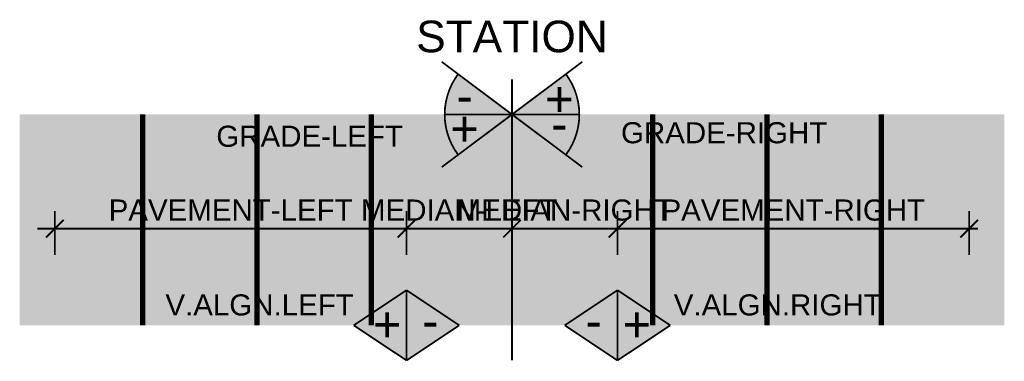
# Model space of a CAD drawing. Header units: inches. Extents: x -14 to 14, y -3.6 to 6.1.
import ezdxf
from ezdxf.enums import TextEntityAlignment as Align

# ---------------------------------------------------------------- set-up
doc = ezdxf.new("R2010")
doc.units = ezdxf.units.IN
doc.header["$MEASUREMENT"] = 0
doc.linetypes.add('ACAD_ISO03W100', pattern=[30, 12, -18])
doc.linetypes.add('ACAD_ISO10W100', pattern=[18, 12, -3, 0, -3])
doc.styles.add('a', font='ARIAL.TTF')

msp = doc.modelspace()

# ---------------------------------------------------------------- hatches: boundary and pattern name
for color, points in [(5, [(-1.531, 4.524), (0, 3.375), (-1.914, 3.375, -0.162278)]), (1, [(1.531, 4.524), (0, 3.375), (1.914, 3.375, 0.162278)]), (1, [(-1.914, 3.375), (0, 3.375), (-1.531, 2.226, -0.162278)]), (5, [(1.914, 3.375), (0, 3.375), (1.531, 2.226, 0.162278)]), (1, [(-3, -1.625), (-4.5, -2.625), (-3, -3.625)]), (5, [(-1.5, -2.625), (-3, -1.625), (-3, -3.625)]), (5, [(3, -3.625), (3, -1.625), (1.5, -2.625)]), (1, [(3, -3.625), (4.5, -2.625), (3, -1.625)])]:
    msp.add_hatch(color=color).paths.add_polyline_path(points)

# ---------------------------------------------------------------- linework, layer by layer
at = {"color": 2, "const_width": 0.05}
for points in [[(0, 3.375), (-2, 4.875)], [(0, 3.375), (2, 4.875)], [(0, 3.375), (-2, 1.875)], [(0, 3.375), (-1.914, 3.375)], [(0, 3.375), (2, 1.875)], [(0, 3.375), (1.914, 3.375)]]:
    msp.add_lwpolyline(points, dxfattribs=at)
for points in [[(-1.531, 2.226, -0.333333), (-1.531, 4.524)], [(1.531, 2.226, 0.333333), (1.531, 4.524)]]:
    msp.add_lwpolyline(points, format="xyb", dxfattribs=at)
at = {"color": 1, "linetype": 'ACAD_ISO10W100', "ltscale": 0.2, "const_width": 0.05}
msp.add_lwpolyline([(0, 4.375), (0, -3.625)], dxfattribs=at)
at = {"color": 254, "const_width": 0.15}
for points in [[(-10.5, -2.625), (-10.5, 3.375)], [(-4, 3.375), (-4, -2.625)], [(4, 3.375), (4, -2.625)], [(10.5, -2.625), (10.5, 3.375)]]:
    msp.add_lwpolyline(points, dxfattribs=at)
at = {"color": 254, "linetype": 'ACAD_ISO03W100', "ltscale": 0.1, "const_width": 0.15}
for points in [[(-7.25, -2.625), (-7.25, 3.375)], [(7.25, -2.625), (7.25, 3.375)]]:
    msp.add_lwpolyline(points, dxfattribs=at)
at = {"color": 1, "const_width": 0.05}
for points in [[(-13, 0.625), (-13, -0.625)], [(-3, 0.625), (-3, -0.625)], [(0, 0.625), (0, -0.625)], [(3, 0.625), (3, -0.625)], [(13, 0.625), (13, -0.625)], [(-13.25, -0.125), (-12.75, 0.375)], [(-3.25, -0.125), (-2.75, 0.375)], [(-0.25, -0.125), (0.25, 0.375)], [(2.75, -0.125), (3.25, 0.375)], [(12.75, -0.125), (13.25, 0.375)], [(-13.5, 0.125), (13.25, 0.125)]]:
    msp.add_lwpolyline(points, dxfattribs=at)
at = {"color": 4, "const_width": 0.05}
for points in [[(-3, -1.625), (-4.5, -2.625)], [(-1.5, -2.625), (-3, -1.625)], [(-3, -1.625), (-3, -3.625)], [(1.5, -2.625), (3, -1.625)], [(3, -1.625), (3, -3.625)], [(3, -1.625), (4.5, -2.625)], [(-4.5, -2.625), (-3, -3.625)], [(-3, -3.625), (-1.5, -2.625)], [(3, -3.625), (1.5, -2.625)], [(4.5, -2.625), (3, -3.625)]]:
    msp.add_lwpolyline(points, dxfattribs=at)
at = {"color": 3}
for points in [[(-14, 3.375), (-14, -2.625), (-13, 3.375), (-13, -2.625)], [(-3, 3.375), (-3, -2.625), (0, 3.375), (0, -2.625)], [(0, 3.375), (0, -2.625), (3, 3.375), (3, -2.625)], [(13, 3.375), (13, -2.625), (14, 3.375), (14, -2.625)]]:
    msp.add_solid(points, dxfattribs=at)
at = {"color": 253}
for points in [[(-13, -2.625), (-13, 3.375), (-3, -2.625), (-3, 3.375)], [(3, -2.625), (3, 3.375), (13, -2.625), (13, 3.375)]]:
    msp.add_solid(points, dxfattribs=at)

# ---------------------------------------------------------------- texts
at = {"color": 2, "style": 'a'}
for s, p in [('+', (0.941, 3.32)), ('-', (-1.575, 3.411)), ('+', (-1.757, 2.469)), ('-', (1.109, 2.615))]:
    msp.add_text(s, height=1, dxfattribs=at).set_placement(p)
at = {"color": 4, "style": 'a'}
for s, p in [('+', (-3.958, -3.098)), ('+', (3.142, -3.098)), ('-', (-2.556, -2.991)), ('-', (2.09, -2.991))]:
    msp.add_text(s, height=1, dxfattribs=at).set_placement(p)
at = {"style": 'a'}
msp.add_attdef('STATION', text='0+000.00', height=0.9, dxfattribs=at).set_placement((0, 4.875), align=Align.BOTTOM_CENTER)
at = {"color": 2, "style": 'a'}
msp.add_attdef('GRADE-RIGHT', text='0.0', height=0.6, dxfattribs=at).set_placement((3.1, 2.375), align=Align.BOTTOM_LEFT)
msp.add_attdef('GRADE-LEFT', text='0.0', height=0.6, dxfattribs=at).set_placement((-3.1, 2.275), align=Align.BOTTOM_RIGHT)
at = {"color": 1, "style": 'a'}
for tag, p in [('PAVEMENT-LEFT', (-8, 0.175)), ('MEDIAN-LEFT', (-1.5, 0.175)), ('MEDIAN-RIGHT', (1.5, 0.175)), ('PAVEMENT-RIGHT', (8, 0.175))]:
    msp.add_attdef(tag, text='0.0', height=0.6, dxfattribs=at).set_placement(p, align=Align.BOTTOM_CENTER)
at = {"color": 4, "style": 'a'}
msp.add_attdef('V.ALGN.LEFT', text='0.0', height=0.6, dxfattribs=at).set_placement((-4.5, -2.525), align=Align.BOTTOM_RIGHT)
msp.add_attdef('V.ALGN.RIGHT', text='0.0', height=0.6, dxfattribs=at).set_placement((4.6, -2.525), align=Align.BOTTOM_LEFT)

doc.saveas('drawing.dxf')
